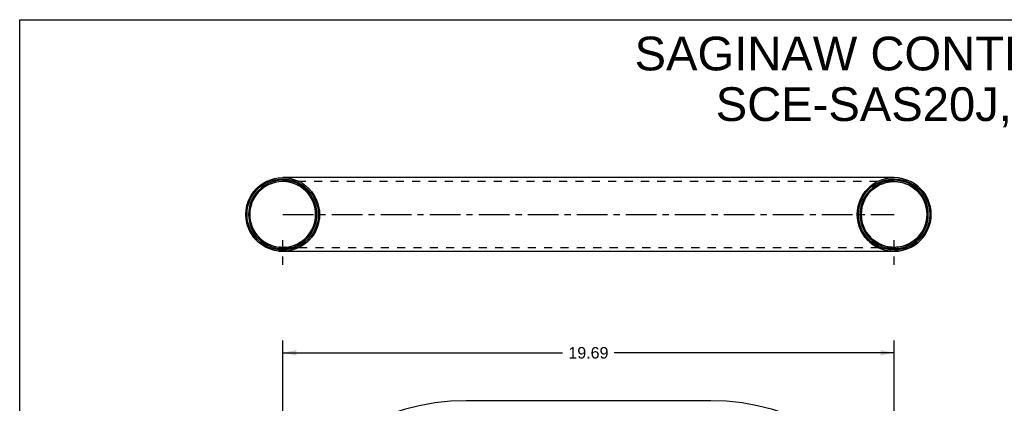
# Model space of a CAD drawing. Header units: inches. Extents: x 0 to 47.8, y 0 to 37.
# Tile 2 of 3: x 0 to 31.7, y 24.6 to 37. Entities that reach past the tile are written whole.
import ezdxf

# ---------------------------------------------------------------- set-up
doc = ezdxf.new("R2010")
doc.units = ezdxf.units.IN
doc.header["$LTSCALE"] = 2.630435
doc.header["$MEASUREMENT"] = 0
for name, pattern in [('CENTER', [0.6, 0.375, -0.075, 0.075, -0.075]), ('DASHED', [0.2, 0.1, -0.1]), ('HIDDEN', [0.2, 0.1, -0.1])]:
    doc.linetypes.add(name, pattern=pattern)
doc.layers.get('0').update_dxf_attribs({"linetype": 'CONTINUOUS'})
for name, color, linetype in [('02___PRT_ALL_AXES', 7, 'CONTINUOUS'), ('03___PRT_ALL_CURVES', 7, 'CONTINUOUS'), ('DEFAULT_2', 8, 'HIDDEN')]:
    doc.layers.add(name, color=color, linetype=linetype)
doc.styles.get("Standard").update_dxf_attribs({"font": 'arial.ttf'})
doc.dimstyles.new('DIMSTYLE_1', dxfattribs={"dimtxt": 0.369565, "dimasz": 0.434783, "dimexe": 0.09, "dimexo": 0.07, "dimgap": 0.0425, "dimtad": 0, "dimtih": 1, "dimtoh": 1, "dimzin": 4, "dimdsep": 46, "dimtxsty": 'Standard', "dimblk": '_FILLED', "dimblk1": '_FILLED', "dimblk2": '_FILLED', "dimcen": 0.09, "dimazin": 1, "dimtfac": 1, "dimtofl": 0, "dimtmove": 0, "dimatfit": 3, "dimldrblk": '_FILLED', "dimfxl": 0, "dimtolj": 1, "dimtzin": 4, "dimarcsym": 0})

# ---------------------------------------------------------------- blocks, each defined once
blk = doc.blocks.new('_FILLED')
at = {"color": 0, "linetype": 'ByBlock'}
blk.add_solid([(0, 0), (-1, 0.2), (-1, -0.2)], dxfattribs=at)
blk = doc.blocks.new('*D3')
at = {"color": 2, "linetype": 'Continuous'}
for p, q in [((8.468, 19.243), (8.468, 26.616)), ((28.153, 19.366), (28.153, 26.616)), ((8.468, 26.224), (17.48, 26.224)), ((28.153, 26.224), (19.141, 26.224))]:
    blk.add_line(p, q, dxfattribs=at)
at = {"color": 2, "linetype": 'Continuous', "xscale": 0.4347826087, "yscale": 0.4347826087, "zscale": 0.4347826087, "rotation": 180}
blk.add_blockref('_FILLED', (8.468, 26.224), dxfattribs=at)
at = {"color": 2, "linetype": 'Continuous', "xscale": 0.4347826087, "yscale": 0.4347826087, "zscale": 0.4347826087}
blk.add_blockref('_FILLED', (28.153, 26.224), dxfattribs=at)
at = {"color": 2, "linetype": 'Continuous', "insert": (18.31, 26.409), "char_height": 0.3696, "width": 1.29142, "attachment_point": 2, "line_spacing_factor": 0.9}
blk.add_mtext('19.69', dxfattribs=at)

msp = doc.modelspace()

# ---------------------------------------------------------------- linework, layer by layer
at = {"color": 7, "linetype": 'Continuous'}
for p, q in [((0, 0), (0, 36.9565)), ((0, 36.9565), (47.8261, 36.9565)), ((8.3349, 31.8597), (8.4676, 31.867)), ((28.1526, 31.867), (8.4676, 31.867)), ((28.1526, 31.8669), (28.1553, 31.867)), ((7.2806, 30.6806), (7.2881, 30.8124)), ((29.3396, 30.6806), (29.3321, 30.5487)), ((8.4676, 29.4941), (28.1526, 29.4941)), ((28.2837, 29.5013), (28.2705, 29.5005)), ((22.2466, 24.6791), (14.3736, 24.6791))]:
    msp.add_line(p, q, dxfattribs=at)
for points in [[(7.2806, 30.6806), (7.2894, 30.8235), (7.3155, 30.9644), (7.3582, 31.1012), (7.4168, 31.232), (7.4907, 31.3549), (7.5792, 31.4676), (7.6807, 31.5687), (7.7936, 31.657), (7.9162, 31.7314), (8.0467, 31.7904), (8.1835, 31.833), (8.3245, 31.8585), (8.4676, 31.867)], [(7.2881, 30.8124), (7.3105, 30.9435), (7.3477, 31.0726), (7.399, 31.1967), (7.463, 31.3127), (7.5395, 31.4205), (7.6284, 31.5196), (7.7281, 31.6084), (7.8376, 31.6861), (7.9548, 31.7508), (8.0767, 31.8013), (8.2034, 31.8377), (8.3349, 31.8597)], [(29.3396, 30.6806), (29.3307, 30.8235), (29.3047, 30.9644), (29.262, 31.1012), (29.2034, 31.232), (29.1295, 31.3549), (29.0409, 31.4676), (28.9394, 31.5687), (28.8266, 31.657), (28.704, 31.7314), (28.5735, 31.7904), (28.4367, 31.833), (28.2956, 31.8585), (28.1526, 31.867)], [(28.2889, 31.8593), (28.4203, 31.8369), (28.5469, 31.8002), (28.6687, 31.7492), (28.7857, 31.6841), (28.895, 31.6061), (28.9944, 31.517), (29.0829, 31.4177), (29.1593, 31.3094), (29.2228, 31.1931), (29.2733, 31.07), (29.3099, 30.9423)], [(29.3099, 30.9423), (29.3321, 30.812), (29.3396, 30.6806)], [(8.3329, 29.5017), (8.2012, 29.524), (8.0743, 29.5606), (7.9523, 29.6115), (7.8353, 29.6766), (7.726, 29.7544), (7.6264, 29.8435), (7.5377, 29.9429), (7.4612, 30.0514), (7.3975, 30.1677), (7.3469, 30.291), (7.3102, 30.4189), (7.288, 30.5492), (7.2806, 30.6806)], [(8.4676, 29.4941), (8.3245, 29.5026), (8.1835, 29.5282), (8.0467, 29.5708), (7.9162, 29.6298), (7.7936, 29.7041), (7.6807, 29.7924), (7.5792, 29.8935), (7.4907, 30.0063), (7.4168, 30.1291), (7.3582, 30.2599), (7.3155, 30.3967), (7.2894, 30.5376), (7.2806, 30.6806)], [(28.1526, 29.4941), (28.2956, 29.5026), (28.4367, 29.5282), (28.5735, 29.5708), (28.704, 29.6298), (28.8266, 29.7041), (28.9394, 29.7924), (29.0409, 29.8935), (29.1295, 30.0063), (29.2034, 30.1291), (29.262, 30.2599), (29.3047, 30.3967), (29.3307, 30.5376), (29.3396, 30.6806)], [(29.3321, 30.5487), (29.3096, 30.4176), (29.2724, 30.2885), (29.2211, 30.1644), (29.157, 30.0482), (29.0804, 29.9403), (28.9913, 29.8411), (28.8914, 29.7522), (28.7819, 29.6747), (28.6647, 29.61), (28.5426, 29.5595), (28.4155, 29.5232), (28.2837, 29.5013)], [(14.3736, 24.6791), (13.8676, 24.6611), (13.3641, 24.607), (12.8659, 24.5171), (12.3753, 24.3918), (11.8948, 24.2319), (11.427, 24.0382), (10.9743, 23.8115), (10.5388, 23.5532), (10.1229, 23.2644), (9.7287, 22.9467), (9.3581, 22.6017), (9.0131, 22.2311), (8.6953, 21.8368), (8.4066, 21.4209), (8.1482, 20.9855), (7.9216, 20.5327), (7.7278, 20.0649), (7.5679, 19.5845), (7.4427, 19.0939), (7.3528, 18.5956), (7.2987, 18.0922), (7.2806, 17.5861)], [(29.3396, 17.5861), (29.3215, 18.0922), (29.2674, 18.5956), (29.1775, 19.0939), (29.0523, 19.5845), (28.8924, 20.0649), (28.6986, 20.5327), (28.472, 20.9855), (28.2136, 21.4209), (27.9248, 21.8368), (27.6071, 22.2311), (27.2621, 22.6017), (26.8915, 22.9467), (26.4973, 23.2644), (26.0813, 23.5532), (25.6459, 23.8115), (25.1931, 24.0382), (24.7253, 24.2319), (24.2449, 24.3918), (23.7543, 24.5171), (23.256, 24.607), (22.7526, 24.6611), (22.2466, 24.6791)]]:
    msp.add_lwpolyline(points, dxfattribs=at)
at = {"layer": '02___PRT_ALL_AXES', "color": 2, "linetype": 'DASHED'}
for p, q in [((8.4676, 29.0593), (8.4676, 30.0613)), ((28.1526, 29.0593), (28.1526, 30.0613))]:
    msp.add_line(p, q, dxfattribs=at)
at = {"layer": '02___PRT_ALL_AXES', "color": 8, "linetype": 'HIDDEN'}
for p, q in [((8.3496, 29.4999), (8.3496, 29.6265)), ((8.3496, 29.6265), (8.3518, 29.6262)), ((8.3695, 29.6245), (8.3518, 29.6262)), ((8.3842, 29.6233), (8.3695, 29.6245)), ((8.3841, 29.6233), (8.4019, 29.6221)), ((8.4225, 29.621), (8.4021, 29.622)), ((8.467, 29.6201), (8.491, 29.6203)), ((8.4911, 29.4944), (8.4671, 29.4941)), ((8.5129, 29.621), (8.491, 29.6203)), ((8.4911, 29.4944), (8.513, 29.495)), ((8.513, 29.495), (8.5332, 29.4959)), ((8.5509, 29.6233), (8.5657, 29.6245)), ((8.5834, 29.6262), (8.5657, 29.6245)), ((8.5658, 29.4981), (8.5834, 29.4996)), ((8.5833, 29.6262), (8.5856, 29.6265)), ((8.5856, 29.4999), (8.5833, 29.4996)), ((8.5856, 29.4999), (8.5856, 29.6265)), ((28.0346, 29.6265), (28.0368, 29.6262)), ((28.0346, 29.4999), (28.0346, 29.6265)), ((28.0368, 29.4996), (28.0346, 29.4999)), ((28.0545, 29.6245), (28.0368, 29.6262)), ((28.0692, 29.6233), (28.0545, 29.6245)), ((28.0691, 29.6233), (28.087, 29.6221)), ((28.1075, 29.621), (28.0871, 29.622)), ((28.176, 29.4944), (28.152, 29.4941)), ((28.1521, 29.6201), (28.1761, 29.6203)), ((28.176, 29.4944), (28.1979, 29.495)), ((28.198, 29.621), (28.1761, 29.6203)), ((28.2684, 29.6262), (28.2508, 29.6245)), ((28.2683, 29.6262), (28.2706, 29.6265)), ((28.2706, 29.4999), (28.2706, 29.6265))]:
    msp.add_line(p, q, dxfattribs=at)
at = {"layer": '02___PRT_ALL_AXES', "color": 7, "linetype": 'Continuous'}
msp.add_line((8.3496, 29.4999), (8.3518, 29.4996), dxfattribs=at)
for points in [[(8.3518, 29.4996), (8.3695, 29.4981), (8.3842, 29.497), (8.4021, 29.4959), (8.4225, 29.4949)], [(28.1979, 29.495), (28.2182, 29.4959), (28.236, 29.497), (28.2508, 29.4981)], [(28.2508, 29.4981), (28.2684, 29.4996), (28.2706, 29.4999)]]:
    msp.add_lwpolyline(points, dxfattribs=at)
at = {"layer": '02___PRT_ALL_AXES', "color": 8, "linetype": 'HIDDEN'}
for points in [[(8.468, 29.6201), (8.4448, 29.6203), (8.4225, 29.621)], [(8.4225, 29.4949), (8.4449, 29.4943), (8.4675, 29.4941)], [(8.551, 29.6233), (8.5332, 29.6221), (8.5129, 29.621)], [(8.5657, 29.4981), (8.5509, 29.497), (8.5331, 29.4959)], [(28.0368, 29.4996), (28.0545, 29.4981), (28.0692, 29.497), (28.0871, 29.4959), (28.1075, 29.4949)], [(28.1532, 29.6201), (28.1299, 29.6203), (28.1075, 29.621)], [(28.1075, 29.4949), (28.1298, 29.4943), (28.1525, 29.4941)], [(28.2508, 29.6245), (28.236, 29.6233), (28.2182, 29.6221), (28.198, 29.621)]]:
    msp.add_lwpolyline(points, dxfattribs=at)
at = {"layer": '03___PRT_ALL_CURVES', "color": 8, "linetype": 'CENTER'}
msp.add_line((8.4676, 30.6806), (28.1526, 30.6806), dxfattribs=at)
at = {"layer": 'DEFAULT_2', "color": 8, "linetype": 'HIDDEN'}
for p, q in [((8.586, 31.7346), (8.4665, 31.7411)), ((28.1526, 31.7411), (8.4676, 31.7411)), ((28.0214, 31.8599), (28.1526, 31.8669)), ((28.2709, 31.7346), (28.1513, 31.7411)), ((26.9656, 30.6806), (26.9731, 30.8125)), ((29.2136, 30.6806), (29.2068, 30.7986)), ((9.6546, 30.6806), (9.6471, 30.5487)), ((27.0916, 30.6806), (27.0983, 30.5625)), ((8.3491, 29.6266), (8.4687, 29.6201)), ((8.6003, 29.5014), (8.4666, 29.4941)), ((8.4676, 29.6201), (28.1526, 29.6201)), ((28.0342, 29.6266), (28.1537, 29.6201)), ((28.2705, 29.5005), (28.1504, 29.4941))]:
    msp.add_line(p, q, dxfattribs=at)
for points in [[(7.3206, 30.6806), (7.328, 30.8087), (7.3495, 30.9346), (7.3856, 31.0593), (7.4351, 31.1794), (7.4969, 31.2914), (7.5707, 31.3956), (7.6567, 31.4913), (7.753, 31.5771), (7.8589, 31.6521), (7.9721, 31.7148), (8.0898, 31.7636), (8.2122, 31.7987), (8.3393, 31.8199), (8.4685, 31.827), (8.5978, 31.8197), (8.7251, 31.7982), (8.8476, 31.7627), (8.9654, 31.7136), (9.0785, 31.6507), (9.1842, 31.5755), (9.2804, 31.4894), (9.3662, 31.3933), (9.44, 31.2886), (9.5016, 31.1762), (9.5504, 31.057), (9.5859, 30.9334), (9.6072, 30.8082), (9.6146, 30.6806)], [(9.5686, 30.6806), (9.5614, 30.804), (9.5407, 30.925), (9.506, 31.0448), (9.4584, 31.1599), (9.3991, 31.2673), (9.3283, 31.3671), (9.2459, 31.4588), (9.1536, 31.5412), (9.0519, 31.6131), (8.9432, 31.6733), (8.8301, 31.7202), (8.7125, 31.7539), (8.5904, 31.7743), (8.4664, 31.7811), (8.3424, 31.774), (8.2204, 31.7534), (8.1028, 31.7194), (7.9898, 31.6723), (7.8813, 31.6119), (7.7798, 31.5398), (7.6876, 31.4572), (7.6054, 31.3653), (7.5347, 31.2651), (7.4757, 31.1577), (7.4287, 31.0436), (7.3944, 30.9249), (7.3738, 30.8042), (7.3666, 30.6806)], [(8.4676, 31.7411), (8.3397, 31.7335), (8.2137, 31.7107), (8.0914, 31.6726), (7.9747, 31.6198), (7.8651, 31.5534), (7.7643, 31.4744), (7.6735, 31.3841), (7.5944, 31.2833), (7.5283, 31.1735), (7.4759, 31.0566), (7.4378, 30.9343), (7.4145, 30.8083), (7.4066, 30.6806)], [(8.3469, 31.7343), (8.2293, 31.7144), (8.1161, 31.6817), (8.0073, 31.6363), (7.9026, 31.5781), (7.8048, 31.5085), (7.7159, 31.429), (7.6367, 31.3404), (7.5686, 31.2439), (7.5118, 31.1404), (7.4664, 31.0304), (7.4334, 30.916)], [(8.4676, 31.867), (8.4685, 31.867), (8.6023, 31.8595), (8.734, 31.8372), (8.8609, 31.8005), (8.9829, 31.7496), (9.0999, 31.6846), (9.2092, 31.6067), (9.3088, 31.5176), (9.3975, 31.4182), (9.474, 31.3098), (9.5377, 31.1934), (9.5883, 31.0702), (9.6249, 30.9423), (9.6471, 30.8119), (9.6546, 30.6806)], [(9.5286, 30.6806), (9.5207, 30.8083), (9.4974, 30.9343), (9.4592, 31.0566), (9.4069, 31.1735), (9.3408, 31.2833), (9.2616, 31.3841), (9.1709, 31.4744), (9.07, 31.5534), (8.9605, 31.6198), (8.8438, 31.6726), (8.7215, 31.7107), (8.5954, 31.7335), (8.4676, 31.7411)], [(9.5286, 30.6806), (9.5218, 30.7987), (9.5017, 30.916), (9.4683, 31.0316), (9.4224, 31.1425), (9.3653, 31.246), (9.297, 31.3422), (9.2177, 31.4305), (9.1287, 31.5099), (9.0307, 31.5793), (8.9258, 31.6373), (8.8169, 31.6824), (8.7037, 31.7149), (8.586, 31.7346)], [(28.1526, 31.867), (28.0095, 31.8585), (27.8685, 31.833), (27.7317, 31.7904), (27.6012, 31.7314), (27.4786, 31.657), (27.3657, 31.5687), (27.2642, 31.4676), (27.1757, 31.3549), (27.1018, 31.232), (27.0432, 31.1012), (27.0005, 30.9644), (26.9744, 30.8235), (26.9656, 30.6806)], [(26.9731, 30.8125), (26.9955, 30.9436), (27.0328, 31.0727), (27.0841, 31.1968), (27.1481, 31.3129), (27.2248, 31.4209), (27.3138, 31.5201), (27.4138, 31.609), (27.5233, 31.6865), (27.6405, 31.7512), (27.7626, 31.8017), (27.8896, 31.838), (28.0214, 31.8599)], [(27.0056, 30.6806), (27.013, 30.8088), (27.0345, 30.9347), (27.0707, 31.0594), (27.1201, 31.1794), (27.182, 31.2916), (27.256, 31.3959), (27.3421, 31.4917), (27.4387, 31.5777), (27.5446, 31.6525), (27.6578, 31.7151), (27.7758, 31.7639), (27.8984, 31.7989), (28.0258, 31.82), (28.1552, 31.827), (28.2843, 31.8195), (28.4113, 31.7979), (28.5336, 31.7624), (28.6512, 31.7133), (28.7642, 31.6502), (28.87, 31.5749), (28.966, 31.4888), (29.0516, 31.3928), (29.1253, 31.2881), (29.1867, 31.1759), (29.2355, 31.0569), (29.2709, 30.9334), (29.2922, 30.8083), (29.2996, 30.6806)], [(29.2536, 30.6806), (29.2464, 30.8039), (29.2257, 30.9249), (29.191, 31.0447), (29.1435, 31.1598), (29.0841, 31.2673), (29.0133, 31.3671), (28.9309, 31.4589), (28.8385, 31.5412), (28.7369, 31.6131), (28.6282, 31.6733), (28.5151, 31.7202), (28.3975, 31.7539), (28.2753, 31.7743), (28.1513, 31.7811), (28.0273, 31.774), (27.9053, 31.7533), (27.7878, 31.7193), (27.6747, 31.6722), (27.5661, 31.6117), (27.4646, 31.5396), (27.3724, 31.4571), (27.2903, 31.3651), (27.2196, 31.2649), (27.1606, 31.1575), (27.1136, 31.0435), (27.0795, 30.925), (27.0589, 30.8043), (27.0516, 30.6806)], [(27.0916, 30.6806), (27.0995, 30.8083), (27.1228, 30.9343), (27.1609, 31.0566), (27.2133, 31.1735), (27.2794, 31.2833), (27.3585, 31.3841), (27.4493, 31.4744), (27.5501, 31.5534), (27.6597, 31.6198), (27.7764, 31.6726), (27.8987, 31.7107), (28.0247, 31.7335), (28.1526, 31.7411)], [(28.0318, 31.7343), (27.9142, 31.7143), (27.801, 31.6816), (27.6921, 31.6362), (27.5874, 31.578), (27.4896, 31.5083), (27.4007, 31.4288), (27.3216, 31.3402), (27.2535, 31.2438), (27.1967, 31.1402), (27.1514, 31.0303), (27.1184, 30.916)], [(28.1526, 31.7411), (28.2804, 31.7335), (28.4065, 31.7107), (28.5288, 31.6726), (28.6455, 31.6198), (28.755, 31.5534), (28.8559, 31.4744), (28.9466, 31.3841), (29.0258, 31.2833), (29.0919, 31.1735), (29.1442, 31.0566), (29.1824, 30.9343), (29.2057, 30.8083), (29.2136, 30.6806)], [(29.2068, 30.7986), (29.1867, 30.916), (29.1534, 31.0315), (29.1074, 31.1425), (29.0503, 31.246), (28.982, 31.3421), (28.9027, 31.4306), (28.8136, 31.5099), (28.7156, 31.5793), (28.6108, 31.6373), (28.5019, 31.6824), (28.3886, 31.7149), (28.2709, 31.7346)], [(7.4334, 30.916), (7.4134, 30.7989), (7.4066, 30.6806)], [(27.1184, 30.916), (27.0984, 30.799), (27.0916, 30.6806)], [(9.6146, 30.6806), (9.6072, 30.5524), (9.5856, 30.4266), (9.5495, 30.3018), (9.5001, 30.1818), (9.4383, 30.0697), (9.3644, 29.9656), (9.2785, 29.8699), (9.1822, 29.784), (9.0762, 29.7091), (8.963, 29.6464), (8.8453, 29.5976), (8.7229, 29.5625), (8.5958, 29.5413), (8.4667, 29.5341), (8.3374, 29.5415), (8.2101, 29.563), (8.0875, 29.5984), (7.9697, 29.6475), (7.8567, 29.7105), (7.751, 29.7857), (7.6547, 29.8718), (7.569, 29.9678), (7.4952, 30.0726), (7.4336, 30.185), (7.3847, 30.3041), (7.3492, 30.4278), (7.328, 30.5529), (7.3206, 30.6806)], [(7.3666, 30.6806), (7.3737, 30.5572), (7.3945, 30.4362), (7.4292, 30.3164), (7.4767, 30.2013), (7.536, 30.0938), (7.6069, 29.994), (7.6892, 29.9023), (7.7816, 29.82), (7.8833, 29.7481), (7.992, 29.6878), (8.1051, 29.641), (8.2227, 29.6073), (8.3447, 29.5869), (8.4687, 29.5801), (8.5927, 29.5872), (8.7148, 29.6078), (8.8323, 29.6418), (8.9453, 29.6889), (9.0539, 29.7493), (9.1553, 29.8214), (9.2475, 29.9039), (9.3297, 29.9959), (9.4004, 30.096), (9.4595, 30.2035), (9.5065, 30.3176), (9.5407, 30.4363), (9.5613, 30.557), (9.5686, 30.6806)], [(7.4066, 30.6806), (7.4145, 30.5528), (7.4378, 30.4269), (7.4759, 30.3046), (7.5283, 30.1877), (7.5944, 30.0779), (7.6735, 29.9771), (7.7643, 29.8867), (7.8651, 29.8078), (7.9747, 29.7413), (8.0914, 29.6886), (8.2137, 29.6505), (8.3397, 29.6277), (8.4676, 29.6201)], [(7.4066, 30.6806), (7.4133, 30.5625), (7.4334, 30.4451), (7.4668, 30.3296), (7.5128, 30.2186), (7.5699, 30.1151), (7.6381, 30.019), (7.7174, 29.9306), (7.8065, 29.8513), (7.9045, 29.7818), (8.0093, 29.7239), (8.1183, 29.6787), (8.2315, 29.6463), (8.3491, 29.6266)], [(9.6546, 30.6806), (9.6457, 30.5376), (9.6197, 30.3967), (9.577, 30.2599), (9.5184, 30.1291), (9.4445, 30.0063), (9.3559, 29.8935), (9.2544, 29.7924), (9.1416, 29.7041), (9.019, 29.6298), (8.8885, 29.5708), (8.7517, 29.5282), (8.6106, 29.5026), (8.4676, 29.4941)], [(8.4676, 29.6201), (8.5954, 29.6277), (8.7215, 29.6505), (8.8438, 29.6886), (8.9605, 29.7413), (9.07, 29.8078), (9.1709, 29.8867), (9.2616, 29.9771), (9.3408, 30.0779), (9.4069, 30.1877), (9.4592, 30.3046), (9.4974, 30.4269), (9.5207, 30.5528), (9.5286, 30.6806)], [(8.5882, 29.6268), (8.7059, 29.6468), (8.8191, 29.6795), (8.9279, 29.7249), (9.0326, 29.783), (9.1304, 29.8526), (9.2193, 29.9322), (9.2984, 30.0208), (9.3666, 30.1172), (9.4234, 30.2208), (9.4688, 30.3307), (9.5017, 30.4452)], [(9.6471, 30.5487), (9.6246, 30.4177), (9.5874, 30.2886), (9.5361, 30.1645), (9.4722, 30.0484), (9.3957, 29.9406), (9.3068, 29.8416), (9.2071, 29.7527), (9.0975, 29.6751), (8.9804, 29.6103), (8.8585, 29.5598), (8.7318, 29.5235), (8.6003, 29.5014)], [(9.5017, 30.4452), (9.5218, 30.5622), (9.5286, 30.6806)], [(26.9656, 30.6806), (26.9744, 30.5376), (27.0005, 30.3967), (27.0432, 30.2599), (27.1018, 30.1291), (27.1757, 30.0063), (27.2642, 29.8935), (27.3657, 29.7924), (27.4786, 29.7041), (27.6012, 29.6298), (27.7317, 29.5708), (27.8685, 29.5282), (28.0095, 29.5026), (28.1526, 29.4941)], [(26.9953, 30.4188), (26.9731, 30.5491), (26.9656, 30.6806)], [(29.2996, 30.6806), (29.2922, 30.5524), (29.2706, 30.4265), (29.2345, 30.3018), (29.185, 30.1817), (29.1232, 30.0695), (29.0491, 29.9652), (28.963, 29.8694), (28.8665, 29.7835), (28.7606, 29.7087), (28.6474, 29.646), (28.5294, 29.5973), (28.4068, 29.5622), (28.2793, 29.5411), (28.15, 29.5341), (28.0208, 29.5416), (27.8938, 29.5633), (27.7716, 29.5988), (27.654, 29.6479), (27.5409, 29.711), (27.4352, 29.7863), (27.3391, 29.8724), (27.2536, 29.9683), (27.1799, 30.073), (27.1184, 30.1853), (27.0697, 30.3042), (27.0343, 30.4277), (27.013, 30.5528), (27.0056, 30.6806)], [(27.0516, 30.6806), (27.0587, 30.5572), (27.0794, 30.4362), (27.1142, 30.3165), (27.1617, 30.2013), (27.221, 30.0939), (27.2919, 29.994), (27.3743, 29.9023), (27.4667, 29.8199), (27.5683, 29.748), (27.677, 29.6878), (27.7901, 29.641), (27.9077, 29.6073), (28.0299, 29.5869), (28.1539, 29.5801), (28.2779, 29.5872), (28.3999, 29.6078), (28.5174, 29.6418), (28.6305, 29.6889), (28.739, 29.7494), (28.8406, 29.8216), (28.9327, 29.9041), (29.0149, 29.996), (29.0855, 30.0962), (29.1446, 30.2037), (29.1915, 30.3176), (29.2257, 30.4362), (29.2463, 30.5569), (29.2536, 30.6806)], [(28.1526, 29.6201), (28.0247, 29.6277), (27.8987, 29.6505), (27.7764, 29.6886), (27.6597, 29.7413), (27.5501, 29.8078), (27.4493, 29.8867), (27.3585, 29.9771), (27.2794, 30.0779), (27.2133, 30.1877), (27.1609, 30.3046), (27.1228, 30.4269), (27.0995, 30.5528), (27.0916, 30.6806)], [(27.0983, 30.5625), (27.1184, 30.4452), (27.1518, 30.3296), (27.1978, 30.2187), (27.2549, 30.1152), (27.3231, 30.019), (27.4025, 29.9306), (27.4916, 29.8512), (27.5895, 29.7818), (27.6943, 29.7239), (27.8033, 29.6787), (27.9165, 29.6463), (28.0342, 29.6266)], [(29.2136, 30.6806), (29.2057, 30.5528), (29.1824, 30.4269), (29.1442, 30.3046), (29.0919, 30.1877), (29.0258, 30.0779), (28.9466, 29.9771), (28.8559, 29.8867), (28.755, 29.8078), (28.6455, 29.7413), (28.5288, 29.6886), (28.4065, 29.6505), (28.2804, 29.6277), (28.1526, 29.6201)], [(28.2734, 29.6268), (28.391, 29.6468), (28.5042, 29.6795), (28.613, 29.7249), (28.7177, 29.7831), (28.8156, 29.8528), (28.9045, 29.9323), (28.9836, 30.0209), (29.0517, 30.1174), (29.1085, 30.221), (29.1538, 30.3308), (29.1867, 30.4451)], [(29.1867, 30.4451), (29.2068, 30.5622), (29.2136, 30.6806)], [(28.0163, 29.5018), (27.8849, 29.5243), (27.7583, 29.561), (27.6365, 29.6119), (27.5195, 29.6771), (27.4102, 29.7551), (27.3108, 29.8441), (27.2222, 29.9435), (27.1459, 30.0518), (27.0823, 30.1681), (27.0319, 30.2911), (26.9953, 30.4188)]]:
    msp.add_lwpolyline(points, dxfattribs=at)

# ---------------------------------------------------------------- texts
at = {"color": 2, "linetype": 'Continuous', "insert": (33.5479, 36.4094), "char_height": 1.086957, "width": 27.452723, "attachment_point": 2, "line_spacing_factor": 0.9}
msp.add_mtext('SAGINAW CONTROL & ENGINEERING\\PSCE-SAS20J, PART I.D. 128480', dxfattribs=at)

# ---------------------------------------------------------------- dimensions: what is measured, and where the dimension line sits
at = {"color": 2, "linetype": 'Continuous'}
dim = msp.add_linear_dim(base=(28.1525822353, 26.224316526), p1=(8.4675822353, 19.1730337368), p2=(28.1525822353, 19.2959916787), dimstyle='DIMSTYLE_1', dxfattribs=at)
dim.commit()
dim.dimension.update_dxf_attribs({"geometry": '*D3', "text_midpoint": (18.3257836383, 26.2222556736), "dimtype": 160})

doc.saveas('drawing.dxf')
